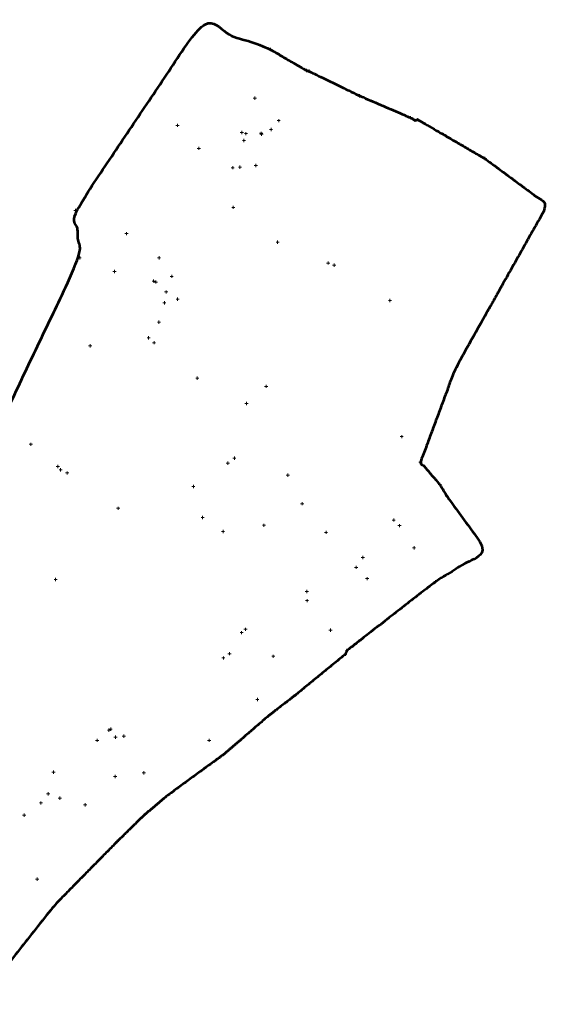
# Model space of a CAD drawing. Header units: inches. Extents: x 2261803 to 2262464, y 730344 to 730965.
# Tile 9 of 9: x 2262299 to 2262464, y 730656 to 730965. Entities that reach past the tile are written whole.
import ezdxf

# ---------------------------------------------------------------- set-up
doc = ezdxf.new("R2010")
doc.units = ezdxf.units.IN
doc.header["$LTSCALE"] = 20
doc.header["$MEASUREMENT"] = 0
doc.layers.add('SV_X_Shot_Marker(Construction)', color=7, linetype='Continuous', lineweight=0, true_color=0xf0f000)
doc.layers.add('SV_X_Terrain_Boundary', color=7, linetype='Continuous', lineweight=53, plot=False)

# ---------------------------------------------------------------- blocks, each defined once
blk = doc.blocks.new('SVPT383')
at = {"layer": 'SV_X_Shot_Marker(Construction)'}
for p, q in [((-0.5, 0), (0.5, 0)), ((0, 0.5), (0, -0.5))]:
    blk.add_line(p, q, dxfattribs=at)
blk.add_point((0, 0), dxfattribs=at)
blk = doc.blocks.new('SVPT384')
at = {"layer": 'SV_X_Shot_Marker(Construction)'}
for p, q in [((-0.5, 0), (0.5, 0)), ((0, 0.5), (0, -0.5))]:
    blk.add_line(p, q, dxfattribs=at)
blk.add_point((0, 0), dxfattribs=at)
blk = doc.blocks.new('SVPT385')
at = {"layer": 'SV_X_Shot_Marker(Construction)'}
for p, q in [((-0.5, 0), (0.5, 0)), ((0, 0.5), (0, -0.5))]:
    blk.add_line(p, q, dxfattribs=at)
blk.add_point((0, 0), dxfattribs=at)
blk = doc.blocks.new('SVPT386')
at = {"layer": 'SV_X_Shot_Marker(Construction)'}
for p, q in [((-0.5, 0), (0.5, 0)), ((0, 0.5), (0, -0.5))]:
    blk.add_line(p, q, dxfattribs=at)
blk.add_point((0, 0), dxfattribs=at)
blk = doc.blocks.new('SVPT388')
at = {"layer": 'SV_X_Shot_Marker(Construction)'}
for p, q in [((-0.5, 0), (0.5, 0)), ((0, 0.5), (0, -0.5))]:
    blk.add_line(p, q, dxfattribs=at)
blk.add_point((0, 0), dxfattribs=at)
blk = doc.blocks.new('SVPT389')
at = {"layer": 'SV_X_Shot_Marker(Construction)'}
for p, q in [((-0.5, 0), (0.5, 0)), ((0, 0.5), (0, -0.5))]:
    blk.add_line(p, q, dxfattribs=at)
blk.add_point((0, 0), dxfattribs=at)
blk = doc.blocks.new('SVPT390')
at = {"layer": 'SV_X_Shot_Marker(Construction)'}
for p, q in [((-0.5, 0), (0.5, 0)), ((0, 0.5), (0, -0.5))]:
    blk.add_line(p, q, dxfattribs=at)
blk.add_point((0, 0), dxfattribs=at)
blk = doc.blocks.new('SVPT391')
at = {"layer": 'SV_X_Shot_Marker(Construction)'}
for p, q in [((-0.5, 0), (0.5, 0)), ((0, 0.5), (0, -0.5))]:
    blk.add_line(p, q, dxfattribs=at)
blk.add_point((0, 0), dxfattribs=at)
blk = doc.blocks.new('SVPT392')
at = {"layer": 'SV_X_Shot_Marker(Construction)'}
for p, q in [((-0.5, 0), (0.5, 0)), ((0, 0.5), (0, -0.5))]:
    blk.add_line(p, q, dxfattribs=at)
blk.add_point((0, 0), dxfattribs=at)
blk = doc.blocks.new('SVPT393')
at = {"layer": 'SV_X_Shot_Marker(Construction)'}
for p, q in [((-0.5, 0), (0.5, 0)), ((0, 0.5), (0, -0.5))]:
    blk.add_line(p, q, dxfattribs=at)
blk.add_point((0, 0), dxfattribs=at)
blk = doc.blocks.new('SVPT394')
at = {"layer": 'SV_X_Shot_Marker(Construction)'}
for p, q in [((-0.5, 0), (0.5, 0)), ((0, 0.5), (0, -0.5))]:
    blk.add_line(p, q, dxfattribs=at)
blk.add_point((0, 0), dxfattribs=at)
blk = doc.blocks.new('SVPT395')
at = {"layer": 'SV_X_Shot_Marker(Construction)'}
for p, q in [((-0.5, 0), (0.5, 0)), ((0, 0.5), (0, -0.5))]:
    blk.add_line(p, q, dxfattribs=at)
blk.add_point((0, 0), dxfattribs=at)
blk = doc.blocks.new('SVPT396')
at = {"layer": 'SV_X_Shot_Marker(Construction)'}
for p, q in [((-0.5, 0), (0.5, 0)), ((0, 0.5), (0, -0.5))]:
    blk.add_line(p, q, dxfattribs=at)
blk.add_point((0, 0), dxfattribs=at)
blk = doc.blocks.new('SVPT397')
at = {"layer": 'SV_X_Shot_Marker(Construction)'}
for p, q in [((-0.5, 0), (0.5, 0)), ((0, 0.5), (0, -0.5))]:
    blk.add_line(p, q, dxfattribs=at)
blk.add_point((0, 0), dxfattribs=at)
blk = doc.blocks.new('SVPT398')
at = {"layer": 'SV_X_Shot_Marker(Construction)'}
for p, q in [((-0.5, 0), (0.5, 0)), ((0, 0.5), (0, -0.5))]:
    blk.add_line(p, q, dxfattribs=at)
blk.add_point((0, 0), dxfattribs=at)
blk = doc.blocks.new('SVPT399')
at = {"layer": 'SV_X_Shot_Marker(Construction)'}
for p, q in [((-0.5, 0), (0.5, 0)), ((0, 0.5), (0, -0.5))]:
    blk.add_line(p, q, dxfattribs=at)
blk.add_point((0, 0), dxfattribs=at)
blk = doc.blocks.new('SVPT400')
at = {"layer": 'SV_X_Shot_Marker(Construction)'}
for p, q in [((-0.5, 0), (0.5, 0)), ((0, 0.5), (0, -0.5))]:
    blk.add_line(p, q, dxfattribs=at)
blk.add_point((0, 0), dxfattribs=at)
blk = doc.blocks.new('SVPT401')
at = {"layer": 'SV_X_Shot_Marker(Construction)'}
for p, q in [((-0.5, 0), (0.5, 0)), ((0, 0.5), (0, -0.5))]:
    blk.add_line(p, q, dxfattribs=at)
blk.add_point((0, 0), dxfattribs=at)
blk = doc.blocks.new('SVPT402')
at = {"layer": 'SV_X_Shot_Marker(Construction)'}
for p, q in [((-0.5, 0), (0.5, 0)), ((0, 0.5), (0, -0.5))]:
    blk.add_line(p, q, dxfattribs=at)
blk.add_point((0, 0), dxfattribs=at)
blk = doc.blocks.new('SVPT403')
at = {"layer": 'SV_X_Shot_Marker(Construction)'}
for p, q in [((-0.5, 0), (0.5, 0)), ((0, 0.5), (0, -0.5))]:
    blk.add_line(p, q, dxfattribs=at)
blk.add_point((0, 0), dxfattribs=at)
blk = doc.blocks.new('SVPT404')
at = {"layer": 'SV_X_Shot_Marker(Construction)'}
for p, q in [((-0.5, 0), (0.5, 0)), ((0, 0.5), (0, -0.5))]:
    blk.add_line(p, q, dxfattribs=at)
blk.add_point((0, 0), dxfattribs=at)
blk = doc.blocks.new('SVPT405')
at = {"layer": 'SV_X_Shot_Marker(Construction)'}
for p, q in [((-0.5, 0), (0.5, 0)), ((0, 0.5), (0, -0.5))]:
    blk.add_line(p, q, dxfattribs=at)
blk.add_point((0, 0), dxfattribs=at)
blk = doc.blocks.new('SVPT406')
at = {"layer": 'SV_X_Shot_Marker(Construction)'}
for p, q in [((-0.5, 0), (0.5, 0)), ((0, 0.5), (0, -0.5))]:
    blk.add_line(p, q, dxfattribs=at)
blk.add_point((0, 0), dxfattribs=at)
blk = doc.blocks.new('SVPT407')
at = {"layer": 'SV_X_Shot_Marker(Construction)'}
for p, q in [((-0.5, 0), (0.5, 0)), ((0, 0.5), (0, -0.5))]:
    blk.add_line(p, q, dxfattribs=at)
blk.add_point((0, 0), dxfattribs=at)
blk = doc.blocks.new('SVPT408')
at = {"layer": 'SV_X_Shot_Marker(Construction)'}
for p, q in [((-0.5, 0), (0.5, 0)), ((0, 0.5), (0, -0.5))]:
    blk.add_line(p, q, dxfattribs=at)
blk.add_point((0, 0), dxfattribs=at)
blk = doc.blocks.new('SVPT409')
at = {"layer": 'SV_X_Shot_Marker(Construction)'}
for p, q in [((-0.5, 0), (0.5, 0)), ((0, 0.5), (0, -0.5))]:
    blk.add_line(p, q, dxfattribs=at)
blk.add_point((0, 0), dxfattribs=at)
blk = doc.blocks.new('SVPT435')
at = {"layer": 'SV_X_Shot_Marker(Construction)'}
for p, q in [((-0.5, 0), (0.5, 0)), ((0, 0.5), (0, -0.5))]:
    blk.add_line(p, q, dxfattribs=at)
blk.add_point((0, 0), dxfattribs=at)
blk = doc.blocks.new('SVPT436')
at = {"layer": 'SV_X_Shot_Marker(Construction)'}
for p, q in [((-0.5, 0), (0.5, 0)), ((0, 0.5), (0, -0.5))]:
    blk.add_line(p, q, dxfattribs=at)
blk.add_point((0, 0), dxfattribs=at)
blk = doc.blocks.new('SVPT437')
at = {"layer": 'SV_X_Shot_Marker(Construction)'}
for p, q in [((-0.5, 0), (0.5, 0)), ((0, 0.5), (0, -0.5))]:
    blk.add_line(p, q, dxfattribs=at)
blk.add_point((0, 0), dxfattribs=at)
blk = doc.blocks.new('SVPT438')
at = {"layer": 'SV_X_Shot_Marker(Construction)'}
for p, q in [((-0.5, 0), (0.5, 0)), ((0, 0.5), (0, -0.5))]:
    blk.add_line(p, q, dxfattribs=at)
blk.add_point((0, 0), dxfattribs=at)
blk = doc.blocks.new('SVPT439')
at = {"layer": 'SV_X_Shot_Marker(Construction)'}
for p, q in [((-0.5, 0), (0.5, 0)), ((0, 0.5), (0, -0.5))]:
    blk.add_line(p, q, dxfattribs=at)
blk.add_point((0, 0), dxfattribs=at)
blk = doc.blocks.new('SVPT440')
at = {"layer": 'SV_X_Shot_Marker(Construction)'}
for p, q in [((-0.5, 0), (0.5, 0)), ((0, 0.5), (0, -0.5))]:
    blk.add_line(p, q, dxfattribs=at)
blk.add_point((0, 0), dxfattribs=at)
blk = doc.blocks.new('SVPT441')
at = {"layer": 'SV_X_Shot_Marker(Construction)'}
for p, q in [((-0.5, 0), (0.5, 0)), ((0, 0.5), (0, -0.5))]:
    blk.add_line(p, q, dxfattribs=at)
blk.add_point((0, 0), dxfattribs=at)
blk = doc.blocks.new('SVPT442')
at = {"layer": 'SV_X_Shot_Marker(Construction)'}
for p, q in [((-0.5, 0), (0.5, 0)), ((0, 0.5), (0, -0.5))]:
    blk.add_line(p, q, dxfattribs=at)
blk.add_point((0, 0), dxfattribs=at)
blk = doc.blocks.new('SVPT443')
at = {"layer": 'SV_X_Shot_Marker(Construction)'}
for p, q in [((-0.5, 0), (0.5, 0)), ((0, 0.5), (0, -0.5))]:
    blk.add_line(p, q, dxfattribs=at)
blk.add_point((0, 0), dxfattribs=at)
blk = doc.blocks.new('SVPT444')
at = {"layer": 'SV_X_Shot_Marker(Construction)'}
for p, q in [((-0.5, 0), (0.5, 0)), ((0, 0.5), (0, -0.5))]:
    blk.add_line(p, q, dxfattribs=at)
blk.add_point((0, 0), dxfattribs=at)
blk = doc.blocks.new('SVPT445')
at = {"layer": 'SV_X_Shot_Marker(Construction)'}
for p, q in [((-0.5, 0), (0.5, 0)), ((0, 0.5), (0, -0.5))]:
    blk.add_line(p, q, dxfattribs=at)
blk.add_point((0, 0), dxfattribs=at)
blk = doc.blocks.new('SVPT446')
at = {"layer": 'SV_X_Shot_Marker(Construction)'}
for p, q in [((-0.5, 0), (0.5, 0)), ((0, 0.5), (0, -0.5))]:
    blk.add_line(p, q, dxfattribs=at)
blk.add_point((0, 0), dxfattribs=at)
blk = doc.blocks.new('SVPT447')
at = {"layer": 'SV_X_Shot_Marker(Construction)'}
for p, q in [((-0.5, 0), (0.5, 0)), ((0, 0.5), (0, -0.5))]:
    blk.add_line(p, q, dxfattribs=at)
blk.add_point((0, 0), dxfattribs=at)
blk = doc.blocks.new('SVPT448')
at = {"layer": 'SV_X_Shot_Marker(Construction)'}
for p, q in [((-0.5, 0), (0.5, 0)), ((0, 0.5), (0, -0.5))]:
    blk.add_line(p, q, dxfattribs=at)
blk.add_point((0, 0), dxfattribs=at)
blk = doc.blocks.new('SVPT449')
at = {"layer": 'SV_X_Shot_Marker(Construction)'}
for p, q in [((-0.5, 0), (0.5, 0)), ((0, 0.5), (0, -0.5))]:
    blk.add_line(p, q, dxfattribs=at)
blk.add_point((0, 0), dxfattribs=at)
blk = doc.blocks.new('SVPT450')
at = {"layer": 'SV_X_Shot_Marker(Construction)'}
for p, q in [((-0.5, 0), (0.5, 0)), ((0, 0.5), (0, -0.5))]:
    blk.add_line(p, q, dxfattribs=at)
blk.add_point((0, 0), dxfattribs=at)
blk = doc.blocks.new('SVPT451')
at = {"layer": 'SV_X_Shot_Marker(Construction)'}
for p, q in [((-0.5, 0), (0.5, 0)), ((0, 0.5), (0, -0.5))]:
    blk.add_line(p, q, dxfattribs=at)
blk.add_point((0, 0), dxfattribs=at)
blk = doc.blocks.new('SVPT452')
at = {"layer": 'SV_X_Shot_Marker(Construction)'}
for p, q in [((-0.5, 0), (0.5, 0)), ((0, 0.5), (0, -0.5))]:
    blk.add_line(p, q, dxfattribs=at)
blk.add_point((0, 0), dxfattribs=at)
blk = doc.blocks.new('SVPT453')
at = {"layer": 'SV_X_Shot_Marker(Construction)'}
for p, q in [((-0.5, 0), (0.5, 0)), ((0, 0.5), (0, -0.5))]:
    blk.add_line(p, q, dxfattribs=at)
blk.add_point((0, 0), dxfattribs=at)
blk = doc.blocks.new('SVPT454')
at = {"layer": 'SV_X_Shot_Marker(Construction)'}
for p, q in [((-0.5, 0), (0.5, 0)), ((0, 0.5), (0, -0.5))]:
    blk.add_line(p, q, dxfattribs=at)
blk.add_point((0, 0), dxfattribs=at)
blk = doc.blocks.new('SVPT455')
at = {"layer": 'SV_X_Shot_Marker(Construction)'}
for p, q in [((-0.5, 0), (0.5, 0)), ((0, 0.5), (0, -0.5))]:
    blk.add_line(p, q, dxfattribs=at)
blk.add_point((0, 0), dxfattribs=at)
blk = doc.blocks.new('SVPT456')
at = {"layer": 'SV_X_Shot_Marker(Construction)'}
for p, q in [((-0.5, 0), (0.5, 0)), ((0, 0.5), (0, -0.5))]:
    blk.add_line(p, q, dxfattribs=at)
blk.add_point((0, 0), dxfattribs=at)
blk = doc.blocks.new('SVPT457')
at = {"layer": 'SV_X_Shot_Marker(Construction)'}
for p, q in [((-0.5, 0), (0.5, 0)), ((0, 0.5), (0, -0.5))]:
    blk.add_line(p, q, dxfattribs=at)
blk.add_point((0, 0), dxfattribs=at)
blk = doc.blocks.new('SVPT458')
at = {"layer": 'SV_X_Shot_Marker(Construction)'}
for p, q in [((-0.5, 0), (0.5, 0)), ((0, 0.5), (0, -0.5))]:
    blk.add_line(p, q, dxfattribs=at)
blk.add_point((0, 0), dxfattribs=at)
blk = doc.blocks.new('SVPT459')
at = {"layer": 'SV_X_Shot_Marker(Construction)'}
for p, q in [((-0.5, 0), (0.5, 0)), ((0, 0.5), (0, -0.5))]:
    blk.add_line(p, q, dxfattribs=at)
blk.add_point((0, 0), dxfattribs=at)
blk = doc.blocks.new('SVPT460')
at = {"layer": 'SV_X_Shot_Marker(Construction)'}
for p, q in [((-0.5, 0), (0.5, 0)), ((0, 0.5), (0, -0.5))]:
    blk.add_line(p, q, dxfattribs=at)
blk.add_point((0, 0), dxfattribs=at)
blk = doc.blocks.new('SVPT461')
at = {"layer": 'SV_X_Shot_Marker(Construction)'}
for p, q in [((-0.5, 0), (0.5, 0)), ((0, 0.5), (0, -0.5))]:
    blk.add_line(p, q, dxfattribs=at)
blk.add_point((0, 0), dxfattribs=at)
blk = doc.blocks.new('SVPT462')
at = {"layer": 'SV_X_Shot_Marker(Construction)'}
for p, q in [((-0.5, 0), (0.5, 0)), ((0, 0.5), (0, -0.5))]:
    blk.add_line(p, q, dxfattribs=at)
blk.add_point((0, 0), dxfattribs=at)
blk = doc.blocks.new('SVPT463')
at = {"layer": 'SV_X_Shot_Marker(Construction)'}
for p, q in [((-0.5, 0), (0.5, 0)), ((0, 0.5), (0, -0.5))]:
    blk.add_line(p, q, dxfattribs=at)
blk.add_point((0, 0), dxfattribs=at)
blk = doc.blocks.new('SVPT464')
at = {"layer": 'SV_X_Shot_Marker(Construction)'}
for p, q in [((-0.5, 0), (0.5, 0)), ((0, 0.5), (0, -0.5))]:
    blk.add_line(p, q, dxfattribs=at)
blk.add_point((0, 0), dxfattribs=at)
blk = doc.blocks.new('SVPT465')
at = {"layer": 'SV_X_Shot_Marker(Construction)'}
for p, q in [((-0.5, 0), (0.5, 0)), ((0, 0.5), (0, -0.5))]:
    blk.add_line(p, q, dxfattribs=at)
blk.add_point((0, 0), dxfattribs=at)
blk = doc.blocks.new('SVPT466')
at = {"layer": 'SV_X_Shot_Marker(Construction)'}
for p, q in [((-0.5, 0), (0.5, 0)), ((0, 0.5), (0, -0.5))]:
    blk.add_line(p, q, dxfattribs=at)
blk.add_point((0, 0), dxfattribs=at)
blk = doc.blocks.new('SVPT467')
at = {"layer": 'SV_X_Shot_Marker(Construction)'}
for p, q in [((-0.5, 0), (0.5, 0)), ((0, 0.5), (0, -0.5))]:
    blk.add_line(p, q, dxfattribs=at)
blk.add_point((0, 0), dxfattribs=at)
blk = doc.blocks.new('SVPT468')
at = {"layer": 'SV_X_Shot_Marker(Construction)'}
for p, q in [((-0.5, 0), (0.5, 0)), ((0, 0.5), (0, -0.5))]:
    blk.add_line(p, q, dxfattribs=at)
blk.add_point((0, 0), dxfattribs=at)
blk = doc.blocks.new('SVPT469')
at = {"layer": 'SV_X_Shot_Marker(Construction)'}
for p, q in [((-0.5, 0), (0.5, 0)), ((0, 0.5), (0, -0.5))]:
    blk.add_line(p, q, dxfattribs=at)
blk.add_point((0, 0), dxfattribs=at)
blk = doc.blocks.new('SVPT470')
at = {"layer": 'SV_X_Shot_Marker(Construction)'}
for p, q in [((-0.5, 0), (0.5, 0)), ((0, 0.5), (0, -0.5))]:
    blk.add_line(p, q, dxfattribs=at)
blk.add_point((0, 0), dxfattribs=at)
blk = doc.blocks.new('SVPT471')
at = {"layer": 'SV_X_Shot_Marker(Construction)'}
for p, q in [((-0.5, 0), (0.5, 0)), ((0, 0.5), (0, -0.5))]:
    blk.add_line(p, q, dxfattribs=at)
blk.add_point((0, 0), dxfattribs=at)
blk = doc.blocks.new('SVPT472')
at = {"layer": 'SV_X_Shot_Marker(Construction)'}
for p, q in [((-0.5, 0), (0.5, 0)), ((0, 0.5), (0, -0.5))]:
    blk.add_line(p, q, dxfattribs=at)
blk.add_point((0, 0), dxfattribs=at)
blk = doc.blocks.new('SVPT473')
at = {"layer": 'SV_X_Shot_Marker(Construction)'}
for p, q in [((-0.5, 0), (0.5, 0)), ((0, 0.5), (0, -0.5))]:
    blk.add_line(p, q, dxfattribs=at)
blk.add_point((0, 0), dxfattribs=at)
blk = doc.blocks.new('SVPT474')
at = {"layer": 'SV_X_Shot_Marker(Construction)'}
for p, q in [((-0.5, 0), (0.5, 0)), ((0, 0.5), (0, -0.5))]:
    blk.add_line(p, q, dxfattribs=at)
blk.add_point((0, 0), dxfattribs=at)
blk = doc.blocks.new('SVPT475')
at = {"layer": 'SV_X_Shot_Marker(Construction)'}
for p, q in [((-0.5, 0), (0.5, 0)), ((0, 0.5), (0, -0.5))]:
    blk.add_line(p, q, dxfattribs=at)
blk.add_point((0, 0), dxfattribs=at)
blk = doc.blocks.new('SVPT476')
at = {"layer": 'SV_X_Shot_Marker(Construction)'}
for p, q in [((-0.5, 0), (0.5, 0)), ((0, 0.5), (0, -0.5))]:
    blk.add_line(p, q, dxfattribs=at)
blk.add_point((0, 0), dxfattribs=at)
blk = doc.blocks.new('SVPT477')
at = {"layer": 'SV_X_Shot_Marker(Construction)'}
for p, q in [((-0.5, 0), (0.5, 0)), ((0, 0.5), (0, -0.5))]:
    blk.add_line(p, q, dxfattribs=at)
blk.add_point((0, 0), dxfattribs=at)
blk = doc.blocks.new('SVPT478')
at = {"layer": 'SV_X_Shot_Marker(Construction)'}
for p, q in [((-0.5, 0), (0.5, 0)), ((0, 0.5), (0, -0.5))]:
    blk.add_line(p, q, dxfattribs=at)
blk.add_point((0, 0), dxfattribs=at)
blk = doc.blocks.new('SVPT479')
at = {"layer": 'SV_X_Shot_Marker(Construction)'}
for p, q in [((-0.5, 0), (0.5, 0)), ((0, 0.5), (0, -0.5))]:
    blk.add_line(p, q, dxfattribs=at)
blk.add_point((0, 0), dxfattribs=at)
blk = doc.blocks.new('SVPT480')
at = {"layer": 'SV_X_Shot_Marker(Construction)'}
for p, q in [((-0.5, 0), (0.5, 0)), ((0, 0.5), (0, -0.5))]:
    blk.add_line(p, q, dxfattribs=at)
blk.add_point((0, 0), dxfattribs=at)
blk = doc.blocks.new('SVPT481')
at = {"layer": 'SV_X_Shot_Marker(Construction)'}
for p, q in [((-0.5, 0), (0.5, 0)), ((0, 0.5), (0, -0.5))]:
    blk.add_line(p, q, dxfattribs=at)
blk.add_point((0, 0), dxfattribs=at)
blk = doc.blocks.new('SVPT482')
at = {"layer": 'SV_X_Shot_Marker(Construction)'}
for p, q in [((-0.5, 0), (0.5, 0)), ((0, 0.5), (0, -0.5))]:
    blk.add_line(p, q, dxfattribs=at)
blk.add_point((0, 0), dxfattribs=at)
blk = doc.blocks.new('SVPT483')
at = {"layer": 'SV_X_Shot_Marker(Construction)'}
for p, q in [((-0.5, 0), (0.5, 0)), ((0, 0.5), (0, -0.5))]:
    blk.add_line(p, q, dxfattribs=at)
blk.add_point((0, 0), dxfattribs=at)
blk = doc.blocks.new('SVPT484')
at = {"layer": 'SV_X_Shot_Marker(Construction)'}
for p, q in [((-0.5, 0), (0.5, 0)), ((0, 0.5), (0, -0.5))]:
    blk.add_line(p, q, dxfattribs=at)
blk.add_point((0, 0), dxfattribs=at)
blk = doc.blocks.new('SVPT485')
at = {"layer": 'SV_X_Shot_Marker(Construction)'}
for p, q in [((-0.5, 0), (0.5, 0)), ((0, 0.5), (0, -0.5))]:
    blk.add_line(p, q, dxfattribs=at)
blk.add_point((0, 0), dxfattribs=at)
blk = doc.blocks.new('SVPT486')
at = {"layer": 'SV_X_Shot_Marker(Construction)'}
for p, q in [((-0.5, 0), (0.5, 0)), ((0, 0.5), (0, -0.5))]:
    blk.add_line(p, q, dxfattribs=at)
blk.add_point((0, 0), dxfattribs=at)
blk = doc.blocks.new('SVPT487')
at = {"layer": 'SV_X_Shot_Marker(Construction)'}
for p, q in [((-0.5, 0), (0.5, 0)), ((0, 0.5), (0, -0.5))]:
    blk.add_line(p, q, dxfattribs=at)
blk.add_point((0, 0), dxfattribs=at)
blk = doc.blocks.new('SVPT488')
at = {"layer": 'SV_X_Shot_Marker(Construction)'}
for p, q in [((-0.5, 0), (0.5, 0)), ((0, 0.5), (0, -0.5))]:
    blk.add_line(p, q, dxfattribs=at)
blk.add_point((0, 0), dxfattribs=at)
blk = doc.blocks.new('SVPT489')
at = {"layer": 'SV_X_Shot_Marker(Construction)'}
for p, q in [((-0.5, 0), (0.5, 0)), ((0, 0.5), (0, -0.5))]:
    blk.add_line(p, q, dxfattribs=at)
blk.add_point((0, 0), dxfattribs=at)
blk = doc.blocks.new('SVPT490')
at = {"layer": 'SV_X_Shot_Marker(Construction)'}
for p, q in [((-0.5, 0), (0.5, 0)), ((0, 0.5), (0, -0.5))]:
    blk.add_line(p, q, dxfattribs=at)
blk.add_point((0, 0), dxfattribs=at)
blk = doc.blocks.new('SVPT491')
at = {"layer": 'SV_X_Shot_Marker(Construction)'}
for p, q in [((-0.5, 0), (0.5, 0)), ((0, 0.5), (0, -0.5))]:
    blk.add_line(p, q, dxfattribs=at)
blk.add_point((0, 0), dxfattribs=at)
blk = doc.blocks.new('SVPT492')
at = {"layer": 'SV_X_Shot_Marker(Construction)'}
for p, q in [((-0.5, 0), (0.5, 0)), ((0, 0.5), (0, -0.5))]:
    blk.add_line(p, q, dxfattribs=at)
blk.add_point((0, 0), dxfattribs=at)
blk = doc.blocks.new('SVPT493')
at = {"layer": 'SV_X_Shot_Marker(Construction)'}
for p, q in [((-0.5, 0), (0.5, 0)), ((0, 0.5), (0, -0.5))]:
    blk.add_line(p, q, dxfattribs=at)
blk.add_point((0, 0), dxfattribs=at)
blk = doc.blocks.new('SVPT494')
at = {"layer": 'SV_X_Shot_Marker(Construction)'}
for p, q in [((-0.5, 0), (0.5, 0)), ((0, 0.5), (0, -0.5))]:
    blk.add_line(p, q, dxfattribs=at)
blk.add_point((0, 0), dxfattribs=at)
blk = doc.blocks.new('SVPT495')
at = {"layer": 'SV_X_Shot_Marker(Construction)'}
for p, q in [((-0.5, 0), (0.5, 0)), ((0, 0.5), (0, -0.5))]:
    blk.add_line(p, q, dxfattribs=at)
blk.add_point((0, 0), dxfattribs=at)
blk = doc.blocks.new('SVPT496')
at = {"layer": 'SV_X_Shot_Marker(Construction)'}
for p, q in [((-0.5, 0), (0.5, 0)), ((0, 0.5), (0, -0.5))]:
    blk.add_line(p, q, dxfattribs=at)
blk.add_point((0, 0), dxfattribs=at)
blk = doc.blocks.new('SVPT497')
at = {"layer": 'SV_X_Shot_Marker(Construction)'}
for p, q in [((-0.5, 0), (0.5, 0)), ((0, 0.5), (0, -0.5))]:
    blk.add_line(p, q, dxfattribs=at)
blk.add_point((0, 0), dxfattribs=at)
blk = doc.blocks.new('SVPT498')
at = {"layer": 'SV_X_Shot_Marker(Construction)'}
for p, q in [((-0.5, 0), (0.5, 0)), ((0, 0.5), (0, -0.5))]:
    blk.add_line(p, q, dxfattribs=at)
blk.add_point((0, 0), dxfattribs=at)
blk = doc.blocks.new('SVPT499')
at = {"layer": 'SV_X_Shot_Marker(Construction)'}
for p, q in [((-0.5, 0), (0.5, 0)), ((0, 0.5), (0, -0.5))]:
    blk.add_line(p, q, dxfattribs=at)
blk.add_point((0, 0), dxfattribs=at)
blk = doc.blocks.new('SVPT500')
at = {"layer": 'SV_X_Shot_Marker(Construction)'}
for p, q in [((-0.5, 0), (0.5, 0)), ((0, 0.5), (0, -0.5))]:
    blk.add_line(p, q, dxfattribs=at)
blk.add_point((0, 0), dxfattribs=at)
blk = doc.blocks.new('SVPT501')
at = {"layer": 'SV_X_Shot_Marker(Construction)'}
for p, q in [((-0.5, 0), (0.5, 0)), ((0, 0.5), (0, -0.5))]:
    blk.add_line(p, q, dxfattribs=at)
blk.add_point((0, 0), dxfattribs=at)
blk = doc.blocks.new('SVPT502')
at = {"layer": 'SV_X_Shot_Marker(Construction)'}
for p, q in [((-0.5, 0), (0.5, 0)), ((0, 0.5), (0, -0.5))]:
    blk.add_line(p, q, dxfattribs=at)
blk.add_point((0, 0), dxfattribs=at)
blk = doc.blocks.new('SVPT503')
at = {"layer": 'SV_X_Shot_Marker(Construction)'}
for p, q in [((-0.5, 0), (0.5, 0)), ((0, 0.5), (0, -0.5))]:
    blk.add_line(p, q, dxfattribs=at)
blk.add_point((0, 0), dxfattribs=at)
blk = doc.blocks.new('SVPT504')
at = {"layer": 'SV_X_Shot_Marker(Construction)'}
for p, q in [((-0.5, 0), (0.5, 0)), ((0, 0.5), (0, -0.5))]:
    blk.add_line(p, q, dxfattribs=at)
blk.add_point((0, 0), dxfattribs=at)
blk = doc.blocks.new('SVPT505')
at = {"layer": 'SV_X_Shot_Marker(Construction)'}
for p, q in [((-0.5, 0), (0.5, 0)), ((0, 0.5), (0, -0.5))]:
    blk.add_line(p, q, dxfattribs=at)
blk.add_point((0, 0), dxfattribs=at)
blk = doc.blocks.new('SVPT506')
at = {"layer": 'SV_X_Shot_Marker(Construction)'}
for p, q in [((-0.5, 0), (0.5, 0)), ((0, 0.5), (0, -0.5))]:
    blk.add_line(p, q, dxfattribs=at)
blk.add_point((0, 0), dxfattribs=at)
blk = doc.blocks.new('SVPT507')
at = {"layer": 'SV_X_Shot_Marker(Construction)'}
for p, q in [((-0.5, 0), (0.5, 0)), ((0, 0.5), (0, -0.5))]:
    blk.add_line(p, q, dxfattribs=at)
blk.add_point((0, 0), dxfattribs=at)
blk = doc.blocks.new('SVPT508')
at = {"layer": 'SV_X_Shot_Marker(Construction)'}
for p, q in [((-0.5, 0), (0.5, 0)), ((0, 0.5), (0, -0.5))]:
    blk.add_line(p, q, dxfattribs=at)
blk.add_point((0, 0), dxfattribs=at)

msp = doc.modelspace()

# ---------------------------------------------------------------- linework, layer by layer
at = {"layer": 'SV_X_Terrain_Boundary'}
msp.add_open_spline([(2261802.7701, 730440.79, 580.6882), (2261813.8065, 730410.2534, 580.4566), (2261818.3307, 730402.1482, 580.0053), (2261821.6737, 730396.662, 578.6396), (2261822.9053, 730394.7634, 578.0333), (2261826.2532, 730391.4394, 580.2831), (2261842.3616, 730381.4744, 580.6093), (2261852.4403, 730367.8645, 580.2283), (2261857.6673, 730359.8625, 580.1837), (2261867.4789, 730343.0337, 580.6063), (2261914.5016, 730366.578, 580.933), (2261976.885, 730417.0673, 580.3686), (2261986.6017, 730428.1845, 580.5754), (2262033.8599, 730458.4542, 580.8821), (2262084.7552, 730488.5338, 580.8384), (2262106.5579, 730503.9039, 579.9992), (2262146.5377, 730529.6565, 579.1815), (2262155.3942, 730536.6276, 578.3136), (2262159.9998, 730540.0203, 575.9575), (2262161.312, 730540.55, 575.618), (2262173.2511, 730555.973, 575.4556), (2262174.0344, 730557.8553, 575.9097), (2262179.6609, 730568.0891, 580.8759), (2262221.9144, 730591.0234, 582.96), (2262235.0481, 730602.285, 583.4106), (2262241.4765, 730607.942, 584.2665), (2262252.9827, 730612.8845, 584.8586), (2262265.6247, 730614.2661, 584.6258), (2262279.7875, 730623.5604, 580.6612), (2262289.6304, 730630.9272, 580.3049), (2262285.9389, 730656.8244, 580.4113), (2262310.1217, 730687.2277, 581.2903), (2262329.5899, 730707.0317, 582.261), (2262338.1084, 730715.3628, 582.3726), (2262344.8444, 730721.1028, 581.4463), (2262363.1714, 730734.5146, 581.3423), (2262376.9459, 730746.3932, 581.638), (2262384.0813, 730751.94, 582.1172), (2262385.628, 730753.1172, 582.764), (2262401.2613, 730765.9029, 582.8501), (2262401.7628, 730767.0716, 582.4422), (2262429.5547, 730788.7505, 582.1856), (2262445.5002, 730798.6124, 582.0608), (2262433.1787, 730815.5492, 581.8188), (2262430.9337, 730819.2959, 581.8602), (2262424.8466, 730826.3236, 581.9626), (2262435.6866, 730855.5095, 582.013), (2262464.7126, 730907.2836, 582.1606), (2262445.0513, 730921.7838, 583.0505), (2262424.0445, 730933.999, 589.43), (2262423.0991, 730933.8065, 589.5799), (2262421.7101, 730934.6485, 589.8242), (2262405.7039, 730941.529, 589.1606), (2262389.8642, 730949.2324, 588.0638), (2262389.0837, 730949.4656, 587.7836), (2262377.7102, 730956.0547, 583.3943), (2262355.9641, 730964.4045, 583.0209), (2262316.4895, 730905.4347, 583.3066), (2262317.815, 730890.5545, 583.4288), (2262293.4513, 730839.5266, 581.6914), (2262262.6305, 730799.0298, 580.9324), (2262232.9426, 730783.8318, 580.0853), (2262224.6045, 730771.0389, 579.9281), (2262197.7013, 730746.0276, 579.7307), (2262150.3668, 730713.5115, 580.1613), (2262128.3514, 730691.2335, 579.416), (2262117.1396, 730679.4967, 579.2916), (2262101.5188, 730665.6976, 577.6161), (2262062.2563, 730650.1691, 578.8047), (2262046.2062, 730638.4357, 578.627), (2262032.303, 730624.6049, 578.7826), (2261999.2969, 730597.0386, 578.8269), (2261985.0877, 730589.3845, 579.0227), (2261979.8483, 730585.9054, 579.5847), (2261966.8447, 730573.7937, 579.3728), (2261956.6972, 730565.7786, 580.4045), (2261915.6733, 730534.4193, 581.4261), (2261880.9927, 730499.1392, 581.5344), (2261839.8969, 730468.6041, 581.5489), (2261832.7455, 730463.6848, 581.1102), (2261828.7103, 730460.7401, 580.2764), (2261825.6699, 730458.0413, 580.8636), (2261813.7847, 730448.767, 580.7665), (2261809.0133, 730445.9219, 580.4042), (2261802.7701, 730440.79, 580.6882)], degree=1, dxfattribs=at)

# ---------------------------------------------------------------- block references
for name, p in [('SVPT497', (2262377.7102, 730956.0547, 583.3943)), ('SVPT507', (2262389.0763, 730949.4471, 587.782)), ('SVPT506', (2262389.0837, 730949.4656, 587.7836)), ('SVPT508', (2262389.8642, 730949.2324, 588.0638)), ('SVPT498', (2262372.8143, 730940.7787, 584.6719)), ('SVPT475', (2262405.7039, 730941.529, 589.1606)), ('SVPT505', (2262380.3371, 730933.7035, 587.724)), ('SVPT474', (2262421.7101, 730934.6485, 589.8242)), ('SVPT473', (2262423.0991, 730933.8065, 589.5799)), ('SVPT472', (2262424.0445, 730933.999, 589.43)), ('SVPT496', (2262348.5079, 730932.2175, 584.7278)), ('SVPT501', (2262377.9161, 730930.9289, 587.7308)), ('SVPT502', (2262368.75, 730929.9822, 586.5307)), ('SVPT499', (2262369.4216, 730927.4297, 586.8924)), ('SVPT503', (2262370.037, 730929.6173, 586.7062)), ('SVPT504', (2262374.8316, 730929.7338, 587.3426)), ('SVPT500', (2262374.9417, 730929.4019, 587.4361)), ('SVPT495', (2262355.26, 730924.9853, 585.5766)), ('SVPT471', (2262445.0513, 730921.7838, 583.0505)), ('SVPT494', (2262365.8671, 730918.8948, 586.5373)), ('SVPT493', (2262368.1636, 730919.081, 586.7165)), ('SVPT492', (2262373.1418, 730919.5748, 587.3378)), ('SVPT491', (2262366.0518, 730906.4351, 587.4191)), ('SVPT486', (2262316.4895, 730905.4347, 583.3066)), ('SVPT487', (2262332.5001, 730898.1755, 584.7862)), ('SVPT466', (2262379.9897, 730895.4706, 588.634)), ('SVPT485', (2262317.815, 730890.5545, 583.4288)), ('SVPT488', (2262342.7439, 730890.5432, 585.9202)), ('SVPT468', (2262395.852, 730888.9177, 589.3289)), ('SVPT469', (2262397.7222, 730888.2779, 589.1285)), ('SVPT484', (2262328.7346, 730886.2905, 583.9921)), ('SVPT489', (2262346.7123, 730884.7214, 586.5877)), ('SVPT481', (2262341.0465, 730883.2577, 585.9316)), ('SVPT480', (2262341.7321, 730882.9461, 586.0983)), ('SVPT482', (2262344.9592, 730879.837, 586.724)), ('SVPT479', (2262344.4055, 730876.4133, 586.8502)), ('SVPT490', (2262348.5679, 730877.5572, 587.0743)), ('SVPT470', (2262415.2665, 730877.1648, 583.4514)), ('SVPT478', (2262342.7197, 730870.3513, 587.0341)), ('SVPT477', (2262339.4624, 730865.4354, 586.9086)), ('SVPT483', (2262321.0855, 730862.873, 582.6145)), ('SVPT476', (2262341.1735, 730863.8737, 587.0952)), ('SVPT465', (2262354.7646, 730852.7447, 588.0748)), ('SVPT467', (2262376.3723, 730850.1516, 588.1275)), ('SVPT461', (2262370.1917, 730844.7327, 588.5133)), ('SVPT453', (2262418.9591, 730834.3312, 582.0128)), ('SVPT435', (2262302.4658, 730831.9294, 581.8664)), ('SVPT462', (2262364.3478, 730826.003, 586.8383)), ('SVPT463', (2262366.4082, 730827.5757, 586.7231)), ('SVPT456', (2262424.8466, 730826.3236, 581.9626)), ('SVPT436', (2262310.921, 730824.9552, 586.0208)), ('SVPT437', (2262311.8174, 730823.8828, 586.3313)), ('SVPT438', (2262313.8475, 730822.9199, 586.5894)), ('SVPT464', (2262383.2158, 730822.2051, 583.2086)), ('SVPT452', (2262430.9337, 730819.2959, 581.8602)), ('SVPT460', (2262353.5305, 730818.6456, 587.7821)), ('SVPT454', (2262387.708, 730813.2519, 582.8829)), ('SVPT451', (2262433.1787, 730815.5492, 581.8188)), ('SVPT408', (2262329.9041, 730811.8011, 587.5909)), ('SVPT459', (2262356.4168, 730808.9086, 585.9172)), ('SVPT457', (2262375.6954, 730806.4607, 583.7149)), ('SVPT449', (2262416.4606, 730808.1234, 582.1067)), ('SVPT458', (2262362.8436, 730804.5369, 584.5161)), ('SVPT455', (2262395.1875, 730804.2341, 582.8878)), ('SVPT450', (2262418.294, 730806.3582, 582.1475)), ('SVPT445', (2262422.8384, 730799.3473, 582.0938)), ('SVPT448', (2262406.7497, 730796.3135, 582.4582)), ('SVPT447', (2262404.6698, 730793.2411, 582.5164)), ('SVPT409', (2262310.2612, 730789.4016, 587.1009)), ('SVPT446', (2262408.113, 730789.6808, 582.2002)), ('SVPT444', (2262429.5547, 730788.7505, 582.1856)), ('SVPT441', (2262389.1872, 730785.6315, 583.2994)), ('SVPT440', (2262389.2278, 730782.7663, 583.3811)), ('SVPT405', (2262368.6746, 730772.7244, 584.6297)), ('SVPT404', (2262369.8731, 730773.7638, 584.5165)), ('SVPT442', (2262396.6027, 730773.466, 582.5306)), ('SVPT443', (2262401.7628, 730767.0716, 582.4422)), ('SVPT403', (2262362.9475, 730764.7464, 584.6432)), ('SVPT402', (2262364.8557, 730766.0856, 584.5212)), ('SVPT406', (2262378.6261, 730765.2828, 583.3874)), ('SVPT439', (2262401.2613, 730765.9029, 582.8501)), ('SVPT401', (2262373.6256, 730751.6866, 581.7107)), ('SVPT407', (2262385.628, 730753.1172, 582.764)), ('SVPT396', (2262327.0044, 730742.0181, 586.2212)), ('SVPT383', (2262327.5618, 730742.3621, 586.1985)), ('SVPT395', (2262323.2957, 730738.8388, 586.1631)), ('SVPT397', (2262329.0398, 730739.8623, 585.7588)), ('SVPT399', (2262331.7041, 730740.1444, 585.3687)), ('SVPT400', (2262358.4707, 730738.8311, 581.527)), ('SVPT394', (2262309.5858, 730728.858, 586.4063)), ('SVPT392', (2262328.9658, 730727.4613, 583.5225)), ('SVPT398', (2262337.9423, 730728.6166, 582.041)), ('SVPT388', (2262307.8966, 730722.0005, 586.0756)), ('SVPT386', (2262311.5605, 730720.6681, 585.2261)), ('SVPT385', (2262305.6409, 730719.1566, 585.9427)), ('SVPT393', (2262319.5235, 730718.564, 583.477)), ('SVPT384', (2262300.357, 730715.3294, 585.8675)), ('SVPT391', (2262338.1084, 730715.3628, 582.3726)), ('SVPT390', (2262329.5899, 730707.0317, 582.261)), ('SVPT389', (2262304.4707, 730695.1789, 581.6045))]:
    msp.add_blockref(name, p)

doc.saveas('drawing.dxf')
